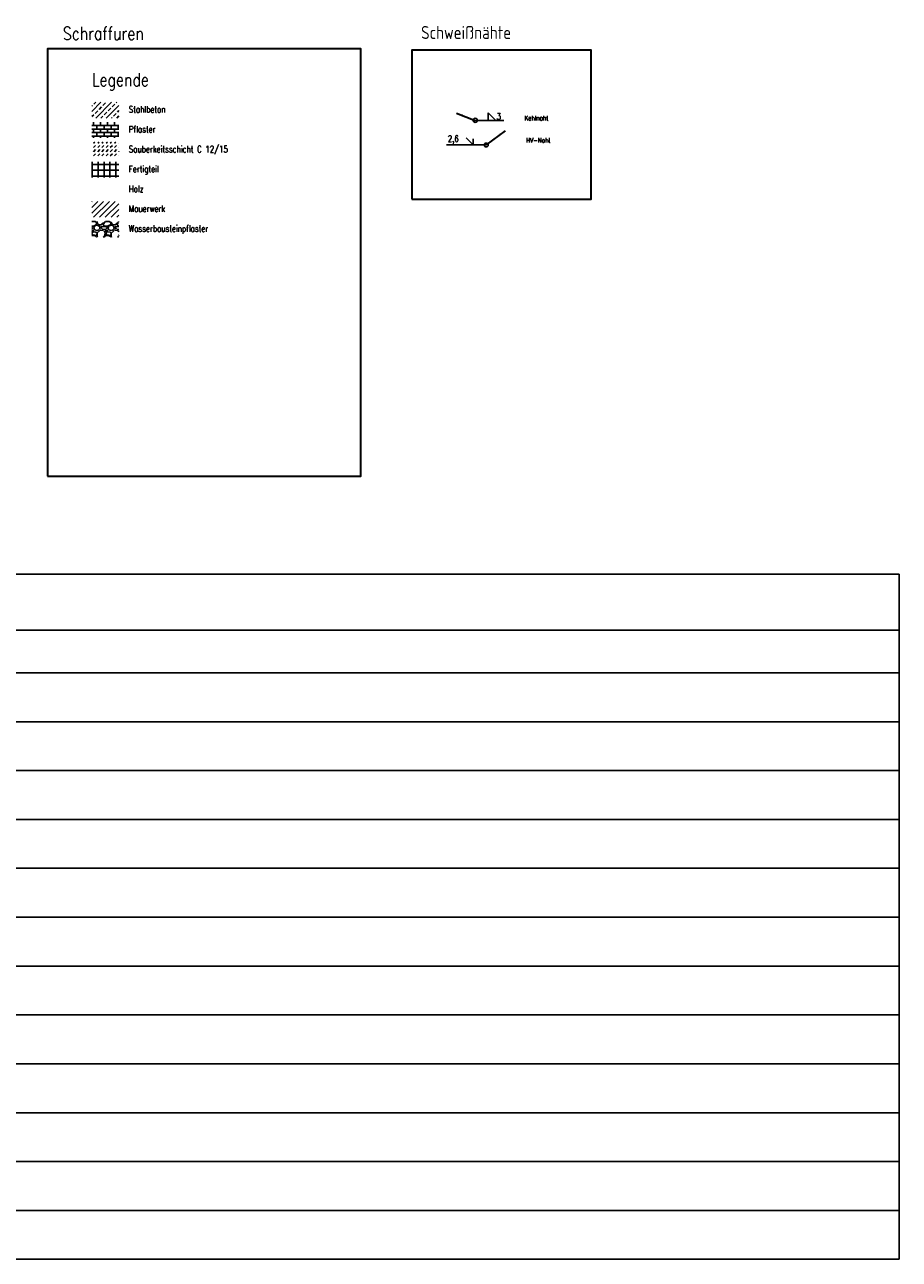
# Model space of a CAD drawing. Header units: metres. Extents: x -11 to 3443208, y -13 to 5427948.
# Tile 3 of 28: x 35 to 59, y 0 to 33. Entities that reach past the tile are written whole.
import ezdxf

# ---------------------------------------------------------------- set-up
doc = ezdxf.new("R2010")
doc.units = ezdxf.units.M
doc.linetypes.add('AUSGEZOGEN', pattern=[2, 1, 1])
doc.layers.add('IBJ_Hilfslinien', color=210, linetype='Continuous', plot=False)
for name, color, linetype in [('IBJ_Sonstiges', 10, 'Continuous'), ('T__ANSI', 50, 'Continuous'), ('T__SCHR', 1, 'Continuous'), ('T__SCHW', 1, 'Continuous'), ('T__TEXT', 2, 'Continuous')]:
    doc.layers.add(name, color=color, linetype=linetype)
doc.layers.add('T__KONS', color=90, linetype='Continuous', lineweight=35)
doc.styles.add('SIMPLEX8', font='simplexd.shx', dxfattribs={"width": 0.8})

msp = doc.modelspace()

# ---------------------------------------------------------------- hatches: boundary and pattern name
at = {"layer": 'T__SCHR', "linetype": 'AUSGEZOGEN', "transparency": 33554559}
h = msp.add_hatch(dxfattribs=at)
h.set_pattern_fill('BETONST', color=251, scale=0.9999999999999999, style=0, pattern_type=2)
h.set_pattern_definition([(45, (2.196652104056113, 0), (-0.1414213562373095, 0.1414213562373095), []), (45, (2.338073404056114, 0), (-0.1414213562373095, 0.1414213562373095), [0.09999999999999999, -0.05])])
h.paths.add_polyline_path([(37.11284156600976, 31.20112962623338), (37.11284156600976, 30.77682713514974), (37.83957289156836, 30.77682713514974), (37.83957289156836, 31.20112962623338)])
at = {"layer": 'T__SCHR', "linetype": 'Continuous'}
h = msp.add_hatch(dxfattribs=at)
h.set_pattern_fill('BRICK', color=252, scale=0.015)
h.set_pattern_definition([(0, (2.196652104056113, 0), (0, 0.09524999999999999), []), (90, (2.196652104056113, 0), (-0.1905, 1.166476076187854e-17), [0.09524999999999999, -0.09524999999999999]), (90, (2.291902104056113, 0), (-0.1905, 1.166476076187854e-17), [-0.09524999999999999, 0.09524999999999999])])
h.paths.add_polyline_path([(37.83957289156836, 30.66565428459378), (37.11284156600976, 30.66565428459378), (37.11284156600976, 30.24135179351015), (37.83957289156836, 30.24135179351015)])
h = msp.add_hatch(dxfattribs=at)
h.set_pattern_fill('BETONUB', color=251, scale=0.8, pattern_type=2)
h.set_pattern_definition([(45, (2.196652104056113, 0), (0, 0.1131370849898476), [0.08000000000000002, -0.08000000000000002])])
h.paths.add_polyline_path([(37.83957289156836, 30.13017894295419), (37.11284156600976, 30.13017894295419), (37.11284156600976, 29.70587645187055), (37.83957289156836, 29.70587645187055)])
h = msp.add_hatch(dxfattribs=at)
h.set_pattern_fill('ANSI37', color=251, scale=0.05, angle=45)
h.set_pattern_definition([(90, (2.196652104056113, 0), (-0.15875, 0), []), (180, (2.196652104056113, 0), (-2.775557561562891e-17, -0.15875), [])])
h.paths.add_polyline_path([(37.83957289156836, 29.59470360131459), (37.11284156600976, 29.59470360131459), (37.11284156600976, 29.17040111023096), (37.83957289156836, 29.17040111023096)])
h = msp.add_hatch(dxfattribs=at)
h.set_pattern_fill('JIS_WOOD', color=253, scale=0.156)
h.set_pattern_definition([(45, (2.196652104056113, 0), (-0.07799999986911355, 0.07799999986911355), [])])
h.paths.add_polyline_path([(37.83957289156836, 28.5237529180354), (37.11284156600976, 28.5237529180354), (37.11284156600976, 28.09945042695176), (37.83957289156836, 28.09945042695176)])
h = msp.add_hatch(dxfattribs=at)
h.set_pattern_fill('GRAVEL', color=253, scale=0.015)
h.set_pattern_definition([(228.0127875, (2.470972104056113, 0.3809999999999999), (-3.048000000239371, -3.428999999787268), [0.051258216, -5.07457254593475]), (184.969741, (2.436682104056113, 0.3429), (4.571999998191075, 0.3810000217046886), [0.08796070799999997, -8.708107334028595]), (132.5104471, (2.349052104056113, 0.3352799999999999), (3.810000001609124, -4.190999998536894), [0.062022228, -6.140208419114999]), (267.273689, (2.200462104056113, 0.24003), (0.3810000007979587, 7.619999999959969), [0.08010067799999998, -7.929965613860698]), (292.83365418, (2.196652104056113, 0.16002), (-1.905000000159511, 4.571999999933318), [0.07854505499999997, -7.775971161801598]), (357.2736889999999, (2.227132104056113, 0.08763), (-7.619999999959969, 0.3810000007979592), [0.08010067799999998, -7.929965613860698]), (37.69424047, (2.307142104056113, 0.08381999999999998), (-4.952999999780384, -3.810000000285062), [0.105929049, -10.48696729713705]), (72.25532837, (2.390962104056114, 0.14859), (2.667000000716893, 8.381999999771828), [0.100007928, -9.90078849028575]), (121.42956562, (2.421442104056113, 0.24384), (-3.048000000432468, 4.952999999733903), [0.08037195, -7.956831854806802]), (175.2363583, (2.379532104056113, 0.31242), (4.190999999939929, -0.3810000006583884), [0.09175699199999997, -4.496090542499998]), (222.3974378, (2.288092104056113, 0.32004), (-4.571999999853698, -4.191000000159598), [0.118661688, -11.74751587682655]), (138.81407483, (2.577652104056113, 0.23622), (-2.666999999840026, 2.286000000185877), [0.04050068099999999, -4.0095848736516]), (171.4692344, (2.547172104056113, 0.26289), (4.953000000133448, -0.7619999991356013), [0.07705229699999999, -7.628195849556]), (225, (2.470972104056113, 0.27432), (-5.329070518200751e-17, -0.3810000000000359), [0.053881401, -0.4849339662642]), (203.19859051, (2.444302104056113, 0.32004), (1.905000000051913, 0.7619999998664), [0.02901619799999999, -2.872593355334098]), (291.80140949, (2.417632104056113, 0.30861), (-0.3810000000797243, 1.142999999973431), [0.041034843, -2.0107129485]), (30.96375653, (2.432872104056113, 0.27051), (1.143000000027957, 0.7619999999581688), [0.06664794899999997, -2.1549447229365]), (161.56505118, (2.490022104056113, 0.3048), (0.7620000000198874, -0.380999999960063), [0.048193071, -1.1566347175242]), (16.389540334, (2.196652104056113, 0.30861), (3.810000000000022, 1.143000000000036), [0.06751320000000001, -6.68382400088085]), (70.34617594, (2.261422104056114, 0.32766), (-1.524000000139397, -4.190999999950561), [0.056639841, -5.607332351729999]), (293.19859051, (2.490022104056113, 0.3809999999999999), (-0.7619999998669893, 1.905000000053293), [0.05803201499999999, -2.843577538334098]), (343.6104596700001, (2.512882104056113, 0.32766), (-3.810000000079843, 1.142999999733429), [0.06751319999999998, -6.683824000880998]), (339.44395478, (2.196652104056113, 0.07239000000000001), (-1.904999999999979, 0.7620000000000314), [0.06510527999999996, -3.1901601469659]), (294.7751406, (2.257612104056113, 0.04953), (-1.90500000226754, 4.190999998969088), [0.05455081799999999, -5.400539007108]), (66.80140949, (2.493832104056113, 0), (0.7619999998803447, 1.905000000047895), [0.05803201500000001, -2.843577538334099]), (17.35402464, (2.516692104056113, 0.05334), (-4.952999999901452, -1.524000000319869), [0.06386741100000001, -6.322856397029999]), (69.44395478, (2.307142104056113, 0), (-0.7620000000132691, -1.904999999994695), [0.03255263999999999, -3.2227127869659]), (101.309932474, (2.470972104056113, 0), (-0.38100000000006, 1.524000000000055), [0.01942719, -1.9232992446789]), (165.963756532, (2.467162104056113, 0.01905), (1.142999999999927, -0.3809999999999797), [0.078545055, -1.49235818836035]), (186.00900596, (2.390962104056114, 0.0381), (3.809999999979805, 0.381000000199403), [0.07279004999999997, -7.206204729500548]), (303.69006753, (2.432872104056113, 0.23622), (-0.3810000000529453, 0.7619999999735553), [0.054948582, -1.318766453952]), (353.15722659, (2.463352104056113, 0.1905), (6.477000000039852, -0.761999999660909), [0.095933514, -9.49740135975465]), (60.9453959, (2.558602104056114, 0.17907), (-1.524000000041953, -2.666999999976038), [0.039226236, -3.883408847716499]), (90, (2.577652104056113, 0.21336), (-0.3809999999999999, 0.3809999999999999), [0.02286, -0.35814]), (120.25643716, (2.383342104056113, 0.04953), (1.523999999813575, -2.667000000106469), [0.052930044, -5.240091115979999]), (48.01278749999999, (2.356672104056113, 0.09524999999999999), (3.048000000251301, 3.428999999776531), [0.102516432, -5.023314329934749]), (0, (2.425252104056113, 0.17145), (0.3809999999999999, 0.3809999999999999), [0.09906, -0.28194]), (325.3048465, (2.524312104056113, 0.17145), (3.81000000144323, -2.666999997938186), [0.060241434, -5.963897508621]), (254.0546040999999, (2.573842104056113, 0.13716), (-0.3809999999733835, -1.524000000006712), [0.05547436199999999, -2.7182475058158]), (207.64597536, (2.558602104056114, 0.08381999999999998), (-7.239000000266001, -3.809999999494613), [0.09032176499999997, -8.941869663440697]), (175.42607874, (2.478592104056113, 0.04190999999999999), (-4.952999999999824, 0.3809999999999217), [0.09555441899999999, -9.459876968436])])
h.paths.add_polyline_path([(37.83957289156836, 27.9882775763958), (37.11284156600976, 27.9882775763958), (37.11284156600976, 27.56397508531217), (37.83957289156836, 27.56397508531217)])

# ---------------------------------------------------------------- linework, layer by layer
at = {"layer": 'IBJ_Hilfslinien', "color": 2, "lineweight": 35}
msp.add_lwpolyline([(45.73943610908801, 28.58627576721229), (50.57781492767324, 28.58627576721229), (50.57781492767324, 32.60867031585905), (45.73943610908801, 32.60867031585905)], close=True, dxfattribs=at)
at = {"layer": 'IBJ_Sonstiges'}
for p, q in [((-4.841035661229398e-08, 18.47808878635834), (58.88849094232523, 18.47808878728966)), ((58.88849094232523, 18.47808878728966), (58.88849094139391, -7.77669697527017e-08)), ((-4.841035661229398e-08, 16.96970594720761), (58.88849094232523, 16.96970594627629)), ((-5.027300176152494e-08, 15.8164247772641), (58.88849094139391, 15.8164247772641)), ((-5.027300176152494e-08, 14.49838937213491), (58.88849094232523, 14.49838937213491)), ((-4.841035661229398e-08, 13.18035396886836), (58.88849094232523, 13.18035396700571)), ((-4.934167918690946e-08, 11.86231856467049), (58.88849093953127, 11.86231856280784)), ((-4.841035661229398e-08, 10.54428315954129), (58.88849094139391, 10.54428315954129)), ((-5.027300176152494e-08, 9.2262477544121), (58.88849094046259, 9.226247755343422)), ((-5.027300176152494e-08, 7.908212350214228), (58.88849094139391, 7.908212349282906)), ((-5.027300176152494e-08, 6.590176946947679), (58.88849094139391, 6.590176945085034)), ((-5.027300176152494e-08, 5.272141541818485), (58.88849094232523, 5.272141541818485)), ((-4.841035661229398e-08, 3.95410613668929), (58.88849094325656, 3.95410613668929)), ((-4.841035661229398e-08, 2.636070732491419), (58.88849094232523, 2.636070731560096)), ((-4.74790340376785e-08, 1.31803532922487), (58.88849094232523, 1.318035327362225)), ((-4.74790340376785e-08, -7.590432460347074e-08), (58.88849094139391, -7.683564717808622e-08))]:
    msp.add_line(p, q, dxfattribs=at)
at = {"layer": 'T__ANSI', "color": 2, "lineweight": 35}
msp.add_lwpolyline([(35.9195937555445, 21.1178189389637), (44.36324045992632, 21.1178189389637), (44.36324045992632, 32.64649704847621), (35.9195937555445, 32.64649704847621)], close=True, dxfattribs=at)
at = {"layer": 'T__SCHW', "lineweight": 35}
for p, q in [((46.94556619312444, 30.9033746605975), (47.45084887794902, 30.71390080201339)), ((48.25717366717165, 30.42866605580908), (47.74915052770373, 30.04956337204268))]:
    msp.add_line(p, q, dxfattribs=at)
at = {"layer": 'T__SCHW', "color": 1, "linetype": 'AUSGEZOGEN'}
for p, q in [((47.45084887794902, 30.71390080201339), (48.21910028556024, 30.71390080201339)), ((47.80424300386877, 30.71390080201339), (47.80424300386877, 30.91392580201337)), ((47.80424300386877, 30.91392580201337), (48.00426800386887, 30.71390080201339)), ((47.74915052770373, 30.04956337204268), (46.67465052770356, 30.04956337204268)), ((47.39575640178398, 30.04956337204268), (47.20555034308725, 30.23950068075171)), ((47.39575640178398, 30.04956337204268), (47.39575640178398, 30.21968621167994))]:
    msp.add_line(p, q, dxfattribs=at)
at = {"layer": 'T__SCHW', "lineweight": 35}
for points in [[(46.94556619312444, 30.9033746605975, 0, 0.06, 0), (47.10474289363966, 30.84368564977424, 0, 0, 0)], [(48.25717366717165, 30.42866605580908, 0, 0.06, 0), (48.12092758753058, 30.32699498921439, 0, 0, 0)]]:
    msp.add_lwpolyline(points, format="xyseb", dxfattribs=at)
at = {"layer": 'T__SCHW', "color": 1, "linetype": 'AUSGEZOGEN'}
for centre, radius in [((47.45084887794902, 30.71390080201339), 0.05530963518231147), ((47.74915052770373, 30.04956337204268), 0.05257661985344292)]:
    msp.add_circle(centre, radius, dxfattribs=at)

# ---------------------------------------------------------------- texts
at = {"layer": 'T__KONS', "color": 2, "linetype": 'Continuous', "ltscale": 0.25, "style": 'SIMPLEX8', "width": 0.8}
msp.add_attdef('3', (48.02514989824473, 30.73255620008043), '', height=0.175, dxfattribs=at)
at = {"layer": 'T__TEXT', "color": 2, "lineweight": 35, "style": 'SIMPLEX8', "width": 0.8}
msp.add_text('2,6', height=0.175, dxfattribs=at).set_placement((46.70966719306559, 30.13220967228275))
at = {"layer": 'T__TEXT', "char_height": 0.35, "attachment_point": 1, "style": 'SIMPLEX8'}
for s, width, insert in [('{\\C4;Schraffuren}', 7.129602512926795, (36.32840933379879, 33.23226689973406)), ('{\\C4;Schweißnähte}', 7.129602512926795, (45.99076747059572, 33.25827849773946)), ('{\\C3;Legende}', 8.114093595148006, (37.11284156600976, 31.98516351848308))]:
    msp.add_mtext_dynamic_manual_height_columns(s, width=width, gutter_width=0.8750000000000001, heights=[0], dxfattribs=dict(at, insert=insert))
at = {"layer": 'T__TEXT', "color": 2, "char_height": 0.175, "attachment_point": 1, "style": 'SIMPLEX8'}
for s, width, insert in [('Stahlbeton', 2.528058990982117, (38.10733458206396, 31.0967565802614)), ('Pflaster', 2.94369009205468, (38.10733458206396, 30.5612812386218)), ('Sauberkeitsschicht C 12/15', 3.541516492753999, (38.10733458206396, 30.02580589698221)), ('Fertigteil', 2.528058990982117, (38.10733458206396, 29.49033055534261)), ('Holz', 2.528058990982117, (38.10733458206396, 28.95485521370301)), ('Mauerwerk', 2.528058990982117, (38.10733458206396, 28.41937987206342)), ('Wasserbausteinpflaster', 2.528058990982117, (38.10733458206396, 27.88390453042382))]:
    msp.add_mtext_dynamic_manual_height_columns(s, width=width, gutter_width=0.625, heights=[0], dxfattribs=dict(at, insert=insert))
at = {"layer": 'T__TEXT', "color": 1, "char_height": 0.125, "attachment_point": 1, "style": 'SIMPLEX8'}
for s, insert in [('Kehlnaht', (48.78149068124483, 30.83816897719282)), ('HV-Naht', (48.82402547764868, 30.23842234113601))]:
    msp.add_mtext_dynamic_manual_height_columns(s, width=2.528058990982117, gutter_width=0.625, heights=[0], dxfattribs=dict(at, insert=insert))

doc.saveas('drawing.dxf')
